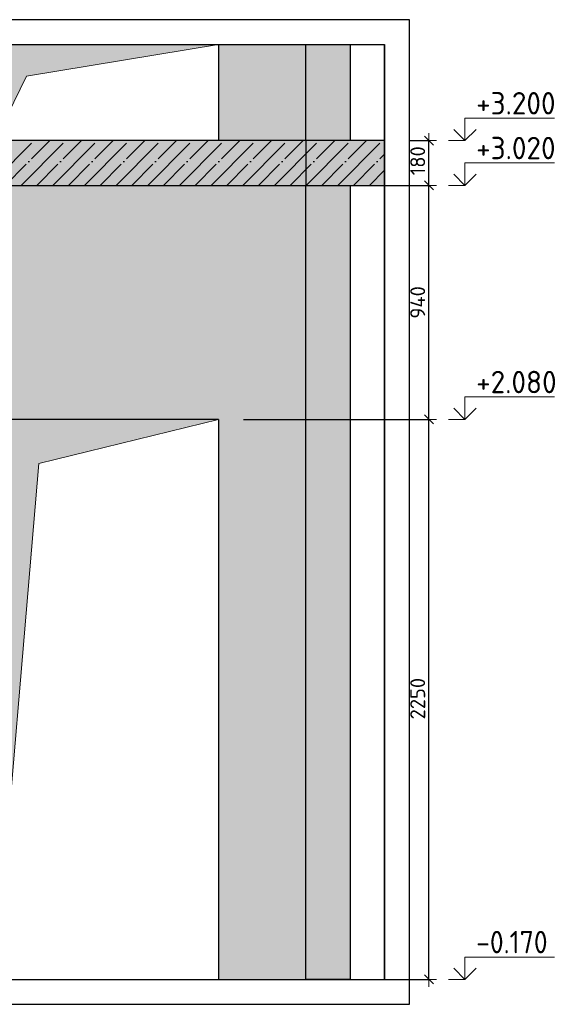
# Model space of a CAD drawing. Header units: millimetres. Extents: x -37663 to 118746, y -2869 to 47508.
# Tile 6 of 54: x -22578 to -20393, y 31815 to 35771. Entities that reach past the tile are written whole.
import ezdxf

# ---------------------------------------------------------------- set-up
doc = ezdxf.new("R2010")
doc.units = ezdxf.units.MM
doc.header["$PDMODE"] = 65
for name, pattern in [('______11', [150, 120, -15, 0, -15]), ('______5', [330, 240, -30, 30, -30]), ('________', [0])]:
    doc.linetypes.add(name, pattern=pattern)
for name, color, linetype, lineweight in [('Standard', 7, 'Continuous', 25), ('Высотная отметки_ общее', 7, 'Continuous', 13), ('Размерная линия_ общее_1', 7, 'Continuous', 13)]:
    doc.layers.add(name, color=color, linetype=linetype, lineweight=lineweight)
doc.layers.add('Осевая линия_ общее', color=7, linetype='______5', lineweight=13, true_color=0xa0a0a0)
doc.styles.add('ISOCPEUR', font='ISOCPEUR')
doc.dimstyles.new('DIMSTYLE_7', dxfattribs={"dimtxt": 60, "dimasz": 60, "dimexe": 0, "dimexo": 0, "dimgap": 30, "dimtad": 2, "dimdec": 0, "dimrnd": 5, "dimzin": 12, "dimdsep": 46, "dimtxsty": 'ISOCPEUR', "dimblk1": 'ALL_ML_STRICH', "dimblk2": 'ALL_ML_STRICH', "dimsah": 1, "dimcen": 0, "dimclrd": 7, "dimclre": 256, "dimclrt": 7, "dimadec": 0, "dimazin": 0, "dimtfac": 1, "dimtdec": 0, "dimtix": 1, "dimtmove": 2, "dimatfit": 3, "dimfxl": 0, "dimtzin": 0, "dimlwd": 0, "dimlwe": -3, "dimarcsym": 0})
doc.dimstyles.new('DIMSTYLE_8', dxfattribs={"dimtxt": 60, "dimasz": 60, "dimexe": 0, "dimexo": 0, "dimgap": 30, "dimtad": 2, "dimdec": 0, "dimrnd": 5, "dimzin": 12, "dimdsep": 46, "dimtxsty": 'ISOCPEUR', "dimblk1": 'ALL_ML_STRICH', "dimblk2": 'ALL_ML_STRICH', "dimsah": 1, "dimcen": 0, "dimclrd": 7, "dimclre": 256, "dimclrt": 7, "dimadec": 0, "dimazin": 0, "dimtfac": 1, "dimtdec": 0, "dimtix": 1, "dimtmove": 2, "dimatfit": 3, "dimfxl": 0, "dimtzin": 0, "dimlwd": 0, "dimlwe": -3, "dimarcsym": 0})

# ---------------------------------------------------------------- blocks, each defined once
blk = doc.blocks.new('ALL_ML_STRICH')
at = {"color": 0, "linetype": 'ByBlock', "lineweight": -2}
for p, q in [((-1, 0), (0.5, 0)), ((-0.3, -0.3), (0.3, 0.3)), ((0, -0.5), (0, 0.5))]:
    blk.add_line(p, q, dxfattribs=at)
blk = doc.blocks.new('*D171')
at = {"layer": 'DEFPOINTS', "color": 7, "linetype": 'Continuous', "lineweight": 13, "transparency": 33554687}
for p in [(-21778.2, 34165.1), (-21248.2, 31915.1), (-20932.9, 31915.1)]:
    blk.add_point(p, dxfattribs=at)
at = {"layer": 'Размерная линия_ общее_1', "color": 253, "linetype": 'Continuous', "lineweight": -2, "true_color": 0xa0a0a0, "transparency": 33554687}
for p, q in [((-21678.2, 34165.1), (-20932.9, 34165.1)), ((-21148.2, 31915.1), (-20932.9, 31915.1))]:
    blk.add_line(p, q, dxfattribs=at)
at = {"layer": 'Размерная линия_ общее_1', "color": 7, "linetype": 'Continuous', "lineweight": -2, "transparency": 33554687}
blk.add_line((-20932.9, 31915.1), (-20932.9, 34165.1), dxfattribs=at)
at = {"layer": 'Размерная линия_ общее_1', "color": 7, "linetype": 'Continuous', "lineweight": 13, "transparency": 33554687, "xscale": 60, "yscale": 60, "zscale": 60}
for p, rotation in [((-20932.9, 34165.1), 90), ((-20932.9, 31915.1), 270)]:
    blk.add_blockref('ALL_ML_STRICH', p, dxfattribs=dict(at, rotation=rotation))
at = {"layer": 'Размерная линия_ общее_1', "color": 7, "linetype": 'Continuous', "lineweight": 13, "transparency": 33554687, "insert": (-20977.9, 33043.1), "char_height": 60, "width": 240, "attachment_point": 5, "rotation": 90, "style": 'ISOCPEUR'}
blk.add_mtext('\\A1;{2250}', dxfattribs=at)
blk = doc.blocks.new('*D172')
at = {"layer": 'DEFPOINTS', "color": 7, "linetype": 'Continuous', "lineweight": 13, "transparency": 33554687}
for p in [(-21248.2, 35105.1), (-21778.2, 34165.1), (-20932.9, 34165.1)]:
    blk.add_point(p, dxfattribs=at)
at = {"layer": 'Размерная линия_ общее_1', "color": 253, "linetype": 'Continuous', "lineweight": -2, "true_color": 0xa0a0a0, "transparency": 33554687}
for p, q in [((-21148.2, 35105.1), (-20932.9, 35105.1)), ((-21678.2, 34165.1), (-20932.9, 34165.1))]:
    blk.add_line(p, q, dxfattribs=at)
at = {"layer": 'Размерная линия_ общее_1', "color": 7, "linetype": 'Continuous', "lineweight": -2, "transparency": 33554687}
blk.add_line((-20932.9, 34165.1), (-20932.9, 35105.1), dxfattribs=at)
at = {"layer": 'Размерная линия_ общее_1', "color": 7, "linetype": 'Continuous', "lineweight": 13, "transparency": 33554687, "xscale": 60, "yscale": 60, "zscale": 60}
for p, rotation in [((-20932.9, 35105.1), 90), ((-20932.9, 34165.1), 270)]:
    blk.add_blockref('ALL_ML_STRICH', p, dxfattribs=dict(at, rotation=rotation))
at = {"layer": 'Размерная линия_ общее_1', "color": 7, "linetype": 'Continuous', "lineweight": 13, "transparency": 33554687, "insert": (-20977.9, 34635.1), "char_height": 60, "width": 180, "attachment_point": 5, "rotation": 90, "style": 'ISOCPEUR'}
blk.add_mtext('\\A1;{940}', dxfattribs=at)
blk = doc.blocks.new('*D173')
at = {"layer": 'DEFPOINTS', "color": 7, "linetype": 'Continuous', "lineweight": 13, "transparency": 33554687}
for p in [(-21111.2, 35285.1), (-21248.2, 35105.1), (-20932.9, 35105.1)]:
    blk.add_point(p, dxfattribs=at)
at = {"layer": 'Размерная линия_ общее_1', "color": 253, "linetype": 'Continuous', "lineweight": -2, "true_color": 0xa0a0a0, "transparency": 33554687}
for p, q in [((-21011.2, 35285.1), (-20932.9, 35285.1)), ((-21148.2, 35105.1), (-20932.9, 35105.1))]:
    blk.add_line(p, q, dxfattribs=at)
at = {"layer": 'Размерная линия_ общее_1', "color": 7, "linetype": 'Continuous', "lineweight": -2, "transparency": 33554687}
blk.add_line((-20932.9, 35105.1), (-20932.9, 35285.1), dxfattribs=at)
at = {"layer": 'Размерная линия_ общее_1', "color": 7, "linetype": 'Continuous', "lineweight": 13, "transparency": 33554687, "xscale": 60, "yscale": 60, "zscale": 60}
for p, rotation in [((-20932.9, 35285.1), 90), ((-20932.9, 35105.1), 270)]:
    blk.add_blockref('ALL_ML_STRICH', p, dxfattribs=dict(at, rotation=rotation))
at = {"layer": 'Размерная линия_ общее_1', "color": 7, "linetype": 'Continuous', "lineweight": 13, "transparency": 33554687, "insert": (-20977.9, 35204.1), "char_height": 60, "width": 180, "attachment_point": 5, "rotation": 90, "style": 'ISOCPEUR'}
blk.add_mtext('\\A1;{180}', dxfattribs=at)
blk = doc.blocks.new('COMPLEX_ELEVATIONDIM_0')
at = {"layer": 'Высотная отметки_ общее', "color": 7, "linetype": 'Continuous', "lineweight": 13, "transparency": 33554687}
for p, q in [((-20788, 35285.1), (-20788, 35375.1)), ((-20788, 35375.1), (-20428, 35375.1)), ((-20788, 35285.1), (-20833, 35330.1)), ((-20788, 35285.1), (-20743, 35330.1)), ((-20788, 35285.1), (-20854.2, 35285.1)), ((-20788, 35285.1), (-20788, 35285.1)), ((-20788, 35285.1), (-20788, 35285.1)), ((-20788, 35285.1), (-20788, 35285.1)), ((-20788, 35285.1), (-20788, 35285.1)), ((-20788, 35105.1), (-20788, 35195.1)), ((-20788, 35195.1), (-20428, 35195.1)), ((-20788, 35105.1), (-20833, 35150.1)), ((-20788, 35105.1), (-20743, 35150.1)), ((-20788, 35105.1), (-20854.2, 35105.1)), ((-20788, 35105.1), (-20788, 35105.1)), ((-20788, 35105.1), (-20788, 35105.1)), ((-20788, 35105.1), (-20788, 35105.1)), ((-20788, 35105.1), (-20788, 35105.1)), ((-20788, 34165.1), (-20788, 34255.1)), ((-20788, 34255.1), (-20428, 34255.1)), ((-20788, 34165.1), (-20833, 34210.1)), ((-20788, 34165.1), (-20743, 34210.1)), ((-20788, 34165.1), (-20854.2, 34165.1)), ((-20788, 34165.1), (-20788, 34165.1)), ((-20788, 34165.1), (-20788, 34165.1)), ((-20788, 34165.1), (-20788, 34165.1)), ((-20788, 34165.1), (-20788, 34165.1)), ((-20788, 31915.1), (-20788, 32005.1)), ((-20788, 32005.1), (-20428, 32005.1)), ((-20788, 31915.1), (-20833, 31960.1)), ((-20788, 31915.1), (-20743, 31960.1)), ((-20788, 31915.1), (-20788, 31915.1)), ((-20788, 31915.1), (-20788, 31915.1)), ((-20788, 31915.1), (-20788, 31915.1)), ((-20788, 31915.1), (-20788, 31915.1))]:
    blk.add_line(p, q, dxfattribs=at)
blk.add_lwpolyline([(-20788, 31915.1), (-20848, 31915.1), (-20848, 31915.1), (-20854.2, 31915.1)], dxfattribs=at)
at = {"layer": 'Высотная отметки_ общее', "color": 7, "linetype": 'Continuous', "lineweight": 13, "transparency": 33554687, "char_height": 90, "attachment_point": 7, "style": 'ISOCPEUR'}
for s, insert, width in [('\\W0.95;+3.200', (-20743, 35390.1), 384.431), ('\\W0.95;+3.020', (-20743, 35210.1), 384.431), ('\\W0.95;+2.080', (-20743, 34270.1), 384.431), ('\\W0.90;-0.170', (-20743, 32020.1), 364.237)]:
    blk.add_mtext(s, dxfattribs=dict(at, insert=insert, width=width))

msp = doc.modelspace()

# ---------------------------------------------------------------- hatches: boundary and pattern name
at = {"linetype": 'Continuous', "lineweight": 13, "transparency": 33554687}
for points in [[(-21248.2, 35670.8), (-21428.2, 35670.8), (-21428.2, 35285.1), (-21248.2, 35285.1)], [(-21111.2, 35105.1), (-21111.2, 35285.1), (-24691.2, 35285.1), (-24691.2, 35105.1)], [(-21248.2, 35105.1), (-21428.2, 35105.1), (-21428.2, 31915.1), (-21248.2, 31915.1)]]:
    msp.add_hatch(color=7, dxfattribs=at).paths.add_polyline_path(points)
at = {"layer": 'Standard', "linetype": 'Continuous', "lineweight": 13, "true_color": 0x5d5d5d, "transparency": 33554687}
for points in [[(-22678.2, 35670.8), (-22678.2, 35285.1), (-22550.9, 35543.5), (-21778.2, 35670.8)], [(-22678.2, 31915.1), (-22501.4, 33988.3), (-21778.2, 34165.1), (-22678.2, 34165.1)]]:
    msp.add_hatch(color=251, dxfattribs=at).paths.add_polyline_path(points)
at = {"layer": 'Standard', "linetype": 'Continuous', "lineweight": 13, "transparency": 33554687}
msp.add_hatch(color=7, dxfattribs=at).paths.add_polyline_path([(-21778.2, 35285.1), (-21428.2, 35285.1), (-21428.2, 35670.8), (-21778.2, 35670.8)])
h = msp.add_hatch(color=7, dxfattribs=at)
h.paths.add_polyline_path([(-22678.2, 34165.1), (-21778.2, 34165.1), (-21778.2, 31915.1), (-21428.2, 31915.1), (-21428.2, 35105.1), (-23028.2, 35105.1), (-23028.2, 31915.1), (-22678.2, 31915.1)])
h.paths.add_polyline_path([(-22898, 33887.2), (-22897.7, 33889.3), (-22897.2, 33891.3), (-22896.4, 33893.2), (-22895.5, 33895.1), (-22894.3, 33896.9), (-22893, 33898.5), (-22891.5, 33900), (-22889.9, 33901.3), (-22888.2, 33902.4), (-22886.3, 33903.4), (-22884.3, 33904.1), (-22882.3, 33904.7), (-22880.2, 33905), (-22878.2, 33905.1), (-22876.1, 33905), (-22874, 33904.7), (-22872, 33904.1), (-22870, 33903.4), (-22868.2, 33902.4), (-22866.4, 33901.3), (-22864.8, 33900), (-22863.3, 33898.5), (-22862, 33896.9), (-22860.8, 33895.1), (-22859.9, 33893.2), (-22859.1, 33891.3), (-22858.6, 33889.3), (-22858.3, 33887.2), (-22858.2, 33885.1), (-22858.3, 33883), (-22858.6, 33880.9), (-22859.1, 33878.9), (-22859.9, 33877), (-22860.8, 33875.1), (-22862, 33873.3), (-22863.3, 33871.7), (-22864.8, 33870.2), (-22866.4, 33868.9), (-22868.2, 33867.8), (-22870, 33866.8), (-22872, 33866.1), (-22874, 33865.5), (-22876.1, 33865.2), (-22878.2, 33865.1), (-22880.2, 33865.2), (-22882.3, 33865.5), (-22884.3, 33866.1), (-22886.3, 33866.8), (-22888.2, 33867.8), (-22889.9, 33868.9), (-22891.5, 33870.2), (-22893, 33871.7), (-22894.3, 33873.3), (-22895.5, 33875.1), (-22896.4, 33877), (-22897.2, 33878.9), (-22897.7, 33880.9), (-22898, 33883), (-22898.2, 33885.1)], flags=16)
h.paths.add_polyline_path([(-22898, 33087.2), (-22897.7, 33089.3), (-22897.2, 33091.3), (-22896.4, 33093.2), (-22895.5, 33095.1), (-22894.3, 33096.9), (-22893, 33098.5), (-22891.5, 33100), (-22889.9, 33101.3), (-22888.2, 33102.4), (-22886.3, 33103.4), (-22884.3, 33104.1), (-22882.3, 33104.7), (-22880.2, 33105), (-22878.2, 33105.1), (-22876.1, 33105), (-22874, 33104.7), (-22872, 33104.1), (-22870, 33103.4), (-22868.2, 33102.4), (-22866.4, 33101.3), (-22864.8, 33100), (-22863.3, 33098.5), (-22862, 33096.9), (-22860.8, 33095.1), (-22859.9, 33093.2), (-22859.1, 33091.3), (-22858.6, 33089.3), (-22858.3, 33087.2), (-22858.2, 33085.1), (-22858.3, 33083), (-22858.6, 33080.9), (-22859.1, 33078.9), (-22859.9, 33077), (-22860.8, 33075.1), (-22862, 33073.3), (-22863.3, 33071.7), (-22864.8, 33070.2), (-22866.4, 33068.9), (-22868.2, 33067.8), (-22870, 33066.8), (-22872, 33066.1), (-22874, 33065.5), (-22876.1, 33065.2), (-22878.2, 33065.1), (-22880.2, 33065.2), (-22882.3, 33065.5), (-22884.3, 33066.1), (-22886.3, 33066.8), (-22888.2, 33067.8), (-22889.9, 33068.9), (-22891.5, 33070.2), (-22893, 33071.7), (-22894.3, 33073.3), (-22895.5, 33075.1), (-22896.4, 33077), (-22897.2, 33078.9), (-22897.7, 33080.9), (-22898, 33083), (-22898.2, 33085.1)], flags=16)

# ---------------------------------------------------------------- linework, layer by layer
at = {"color": 7, "linetype": 'Continuous', "lineweight": -3, "transparency": 33554687}
for p, q in [((-21478.2, 35670.8), (-21198.2, 35670.8)), ((-21248.2, 35285.1), (-21248.2, 35670.8)), ((-21111.2, 35055.1), (-21111.2, 35335.1)), ((-21111.2, 35285.1), (-24691.2, 35285.1)), ((-24691.2, 35105.1), (-21111.2, 35105.1)), ((-21248.2, 31915.1), (-21248.2, 35105.1)), ((-21248.2, 31915.1), (-21428.2, 31915.1))]:
    msp.add_line(p, q, dxfattribs=at)
at = {"color": 253, "linetype": '______5', "lineweight": -3, "true_color": 0xababab, "transparency": 33554687}
for p, q in [((-22699.7, 35105.1), (-22519.7, 35285.1)), ((-22572.4, 35105.1), (-22392.4, 35285.1)), ((-22445.2, 35105.1), (-22265.2, 35285.1)), ((-22317.9, 35105.1), (-22137.9, 35285.1)), ((-22190.6, 35105.1), (-22010.6, 35285.1)), ((-22063.3, 35105.1), (-21883.3, 35285.1)), ((-21936, 35105.1), (-21756, 35285.1)), ((-21808.8, 35105.1), (-21628.8, 35285.1)), ((-21681.5, 35105.1), (-21501.5, 35285.1)), ((-21554.2, 35105.1), (-21374.2, 35285.1)), ((-21426.9, 35105.1), (-21246.9, 35285.1)), ((-21299.6, 35105.1), (-21119.6, 35285.1)), ((-21172.4, 35105.1), (-21111.2, 35166.3))]:
    msp.add_line(p, q, dxfattribs=at)
at = {"color": 253, "linetype": '______11', "lineweight": -3, "true_color": 0xababab, "transparency": 33554687}
for p, q in [((-22636.1, 35105.1), (-22456.1, 35285.1)), ((-22508.8, 35105.1), (-22328.8, 35285.1)), ((-22381.5, 35105.1), (-22201.5, 35285.1)), ((-22254.2, 35105.1), (-22074.2, 35285.1)), ((-22127, 35105.1), (-21947, 35285.1)), ((-21999.7, 35105.1), (-21819.7, 35285.1)), ((-21872.4, 35105.1), (-21692.4, 35285.1)), ((-21745.1, 35105.1), (-21565.1, 35285.1)), ((-21617.8, 35105.1), (-21437.8, 35285.1)), ((-21490.6, 35105.1), (-21310.6, 35285.1)), ((-21363.3, 35105.1), (-21183.3, 35285.1)), ((-21236, 35105.1), (-21111.2, 35230))]:
    msp.add_line(p, q, dxfattribs=at)
at = {"color": 253, "linetype": '________', "lineweight": -3, "true_color": 0xababab, "transparency": 33554687}
msp.add_line((-21428.2, 35285.1), (-21428.2, 35105.1), dxfattribs=at)
at = {"layer": 'Standard', "color": 52, "linetype": 'Continuous', "lineweight": -3, "transparency": 33554687}
for p, q in [((-24691.2, 35670.8), (-21111.2, 35670.8)), ((-24691.2, 35670.8), (-21111.2, 35670.8)), ((-21111.2, 35670.8), (-21111.2, 31915.1)), ((-21111.2, 31915.1), (-21111.2, 35670.8)), ((-24691.2, 31915.1), (-21111.2, 31915.1)), ((-24691.2, 31915.1), (-21111.2, 31915.1))]:
    msp.add_line(p, q, dxfattribs=at)
at = {"layer": 'Standard', "color": 7, "linetype": 'Continuous', "lineweight": -3, "transparency": 33554687}
for p, q in [((-21828.2, 35670.8), (-21378.2, 35670.8)), ((-21778.2, 35670.8), (-21778.2, 35285.1)), ((-21778.2, 34165.1), (-22678.2, 34165.1)), ((-21778.2, 34165.1), (-21778.2, 31915.1)), ((-21778.2, 31915.1), (-21428.2, 31915.1))]:
    msp.add_line(p, q, dxfattribs=at)
at = {"layer": 'Standard', "color": 253, "linetype": '________', "lineweight": -3, "true_color": 0xababab, "transparency": 33554687}
for p, q in [((-21428.2, 35285.1), (-21428.2, 35670.8)), ((-21428.2, 31915.1), (-21428.2, 35105.1))]:
    msp.add_line(p, q, dxfattribs=at)
at = {"layer": 'Standard', "color": 7, "linetype": 'Continuous', "lineweight": 25, "transparency": 33554687}
msp.add_lwpolyline([(-24791.2, 31815.1), (-21011.2, 31815.1), (-21011.2, 35770.8), (-24791.2, 35770.8), (-24791.2, 31815.1)], dxfattribs=at)
at = {"layer": 'Осевая линия_ общее', "color": 7, "linetype": 'Continuous', "lineweight": 13, "transparency": 33554687}
for points in [[(-22678.2, 35285.1), (-22550.9, 35543.5), (-21778.2, 35670.8)], [(-22678.2, 31915.1), (-22501.4, 33988.3), (-21778.2, 34165.1)]]:
    msp.add_lwpolyline(points, dxfattribs=at)

# ---------------------------------------------------------------- block references
at = {"layer": 'Высотная отметки_ общее', "color": 7, "linetype": 'Continuous', "lineweight": 13, "transparency": 33554687}
msp.add_blockref('COMPLEX_ELEVATIONDIM_0', (0, 0), dxfattribs=at)

# ---------------------------------------------------------------- dimensions: what is measured, and where the dimension line sits
at = {"layer": 'Размерная линия_ общее_1', "color": 7, "linetype": 'Continuous', "lineweight": 13, "transparency": 33554687}
for base, p1, p2, dimstyle, picture, middle in [((-20932.9, 35285.1), (-21148.2, 35105.1), (-21011.2, 35285.1), 'DIMSTYLE_8', '*D173', (-20977.9, 35204.1)), ((-20932.9, 35105.1), (-21678.2, 34165.1), (-21148.2, 35105.1), 'DIMSTYLE_8', '*D172', (-20977.9, 34635.1)), ((-20932.9, 34165.1), (-21148.2, 31915.1), (-21678.2, 34165.1), 'DIMSTYLE_7', '*D171', (-20977.9, 33043.1))]:
    dim = msp.add_linear_dim(base=base, p1=p1, p2=p2, angle=90, dimstyle=dimstyle, override={"dimpost": '<>', "dimclrd": 7, "dimclre": 253, "dimclrt": 7, "dimlwd": 0, "dimlwe": 65533}, dxfattribs=at)
    dim.commit()
    dim.dimension.update_dxf_attribs({"geometry": picture, "text_midpoint": middle, "dimtype": 160})

doc.saveas('drawing.dxf')
